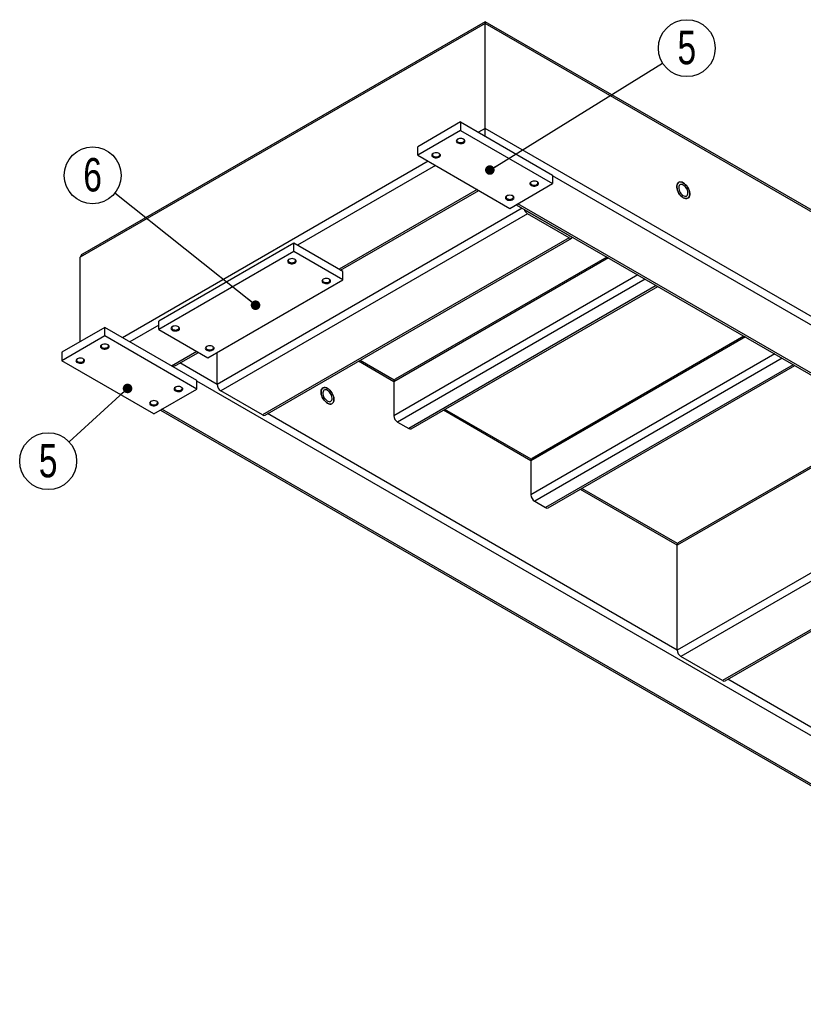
# Model space of a CAD drawing. Header units: millimetres. Extents: x 5 to 589, y 5 to 415.
# Tile 7 of 9: x 355 to 437, y 170 to 274. Entities that reach past the tile are written whole.
import ezdxf

# ---------------------------------------------------------------- set-up
doc = ezdxf.new("R2010")
doc.units = ezdxf.units.MM
doc.layers.add('NOTES', color=6, linetype='Continuous')
doc.layers.add('TRAIT-FORT', color=4, linetype='Continuous', lineweight=25)
doc.styles.add('SLDTEXTSTYLE0', font='TXT', dxfattribs={"width": 0.75})
doc.dimstyles.new('SLDDIMSTYLE1', dxfattribs={"dimtxt": 0.18, "dimasz": 1, "dimexe": 0, "dimexo": 0.0625, "dimgap": 0, "dimtad": 0, "dimtih": 1, "dimtoh": 1, "dimdec": 0, "dimrnd": 1e-09, "dimzin": 0, "dimdsep": 46, "dimtxsty": 'Standard', "dimblk1": 'DOT', "dimblk2": 'DOT', "dimsah": 1, "dimcen": 0.09, "dimadec": 0, "dimazin": 0, "dimtfac": 1, "dimtdec": 0, "dimtofl": 0, "dimtmove": 0, "dimatfit": 3, "dimldrblk": 'DOT', "dimfxl": 1, "dimfrac": 2, "dimtolj": 1, "dimtzin": 0, "dimarcsym": 0})

# ---------------------------------------------------------------- blocks, each defined once
blk = doc.blocks.new('SW_NOTE_13')
at = {"layer": 'NOTES', "color": 0}
blk.add_circle((2.54, 1.57), 2.98, dxfattribs=at)
at = {"layer": 'NOTES', "color": 0, "insert": (2.54, 3.39), "char_height": 3.5, "attachment_point": 2, "style": 'SLDTEXTSTYLE0'}
blk.add_mtext('5', dxfattribs=at)
blk = doc.blocks.new('_Dot')
at = {"color": 0, "linetype": 'ByBlock', "lineweight": -2}
blk.add_line((-0.5, 0), (-1, 0), dxfattribs=at)
at = {"color": 0, "linetype": 'ByBlock', "const_width": 0.5}
blk.add_lwpolyline([(-0.25, 0, 1), (0.25, 0, 1)], format="xyb", close=True, dxfattribs=at)
blk = doc.blocks.new('SW_NOTE_22')
at = {"layer": 'NOTES', "color": 0}
blk.add_circle((-2.2, -2.01), 2.98, dxfattribs=at)
at = {"layer": 'NOTES', "color": 0, "insert": (-2.2, -0.2), "char_height": 3.5, "attachment_point": 2, "style": 'SLDTEXTSTYLE0'}
blk.add_mtext('5', dxfattribs=at)
blk = doc.blocks.new('SW_NOTE_23')
at = {"layer": 'NOTES', "color": 0}
blk.add_circle((-2.33, 1.86), 2.98, dxfattribs=at)
at = {"layer": 'NOTES', "color": 0, "insert": (-2.33, 3.68), "char_height": 3.5, "attachment_point": 2, "style": 'SLDTEXTSTYLE0'}
blk.add_mtext('6', dxfattribs=at)

msp = doc.modelspace()

# ---------------------------------------------------------------- linework, layer by layer
at = {"layer": 'TRAIT-FORT', "lineweight": 25}
for p, q in [((403.65, 273.39), (361.45, 249.03)), ((562.4, 181.75), (403.65, 273.39)), ((403.65, 273.21), (403.65, 273.39)), ((403.65, 273.21), (403.65, 273.39)), ((403.65, 273.21), (361.23, 248.71)), ((562.62, 181.44), (403.65, 273.21)), ((403.65, 262.22), (403.65, 273.21)), ((401.08, 262.89), (396.58, 260.29)), ((401.08, 262.89), (401.08, 262)), ((401.08, 262.89), (410.72, 257.32)), ((403.65, 262.22), (402.94, 261.81)), ((562.62, 170.45), (403.65, 262.22)), ((403.65, 261.4), (403.65, 262.22)), ((403.65, 261.4), (403.65, 262.22)), ((401.08, 262), (396.58, 259.4)), ((401.08, 262), (410.72, 256.43)), ((396.58, 259.4), (396.58, 260.29)), ((396.58, 259.4), (406.22, 253.83)), ((397.67, 258.77), (365.66, 240.29)), ((398.44, 258.32), (383.98, 249.97)), ((410.72, 257.32), (410.72, 256.43)), ((484.13, 214.87), (410.72, 257.25)), ((406.22, 253.83), (410.72, 256.43)), ((402.82, 255.8), (388.35, 247.45)), ((388.51, 247.36), (402.98, 255.71)), ((407.54, 253.85), (375.56, 235.39)), ((406.9, 254.22), (479.7, 212.2)), ((479.76, 212.35), (407.06, 254.32)), ((408.09, 253.28), (375.95, 234.72)), ((408.09, 253.5), (412.46, 250.98)), ((412.46, 250.75), (408.09, 253.28)), ((412.46, 250.75), (380.32, 232.2)), ((380.59, 232.17), (412.73, 250.73)), ((412.49, 251), (412.46, 250.98)), ((383.6, 250.2), (369.45, 242.03)), ((383.6, 249.31), (383.6, 250.2)), ((388.74, 247.23), (383.6, 250.2)), ((361.23, 239.88), (361.23, 248.71)), ((383.6, 249.31), (369.45, 241.14)), ((388.74, 246.34), (383.6, 249.31)), ((416.56, 248.65), (394.1, 235.68)), ((416.4, 248.74), (394.21, 235.93)), ((388.74, 246.34), (388.74, 247.23)), ((419.65, 246.86), (394.1, 232.11)), ((374.6, 238.17), (388.74, 246.34)), ((420.42, 246.42), (394.48, 231.45)), ((421.58, 245.75), (395.64, 230.78)), ((395.91, 230.75), (421.74, 245.66)), ((369.45, 241.59), (366.43, 239.84)), ((369.45, 241.14), (369.45, 242.03)), ((363.8, 241.37), (359.3, 238.77)), ((363.8, 240.47), (359.3, 237.88)), ((363.8, 240.47), (363.8, 241.37)), ((373.44, 235.8), (363.8, 241.37)), ((373.44, 234.91), (363.8, 240.47)), ((369.45, 241.14), (374.6, 238.17)), ((430.92, 240.36), (408.45, 227.39)), ((430.76, 240.45), (408.56, 227.64)), ((359.3, 238.77), (359.3, 237.88)), ((373.44, 238.84), (370.8, 237.32)), ((371.28, 237.41), (373.6, 238.75)), ((375.56, 235.39), (375.56, 238.73)), ((434, 238.58), (408.45, 223.83)), ((368.94, 232.31), (359.3, 237.88)), ((375.56, 235.39), (371.67, 237.64)), ((394.1, 235.68), (390.38, 237.82)), ((394.13, 235.84), (390.54, 237.91)), ((434.78, 238.13), (408.84, 223.16)), ((435.93, 237.46), (409.99, 222.49)), ((410.27, 222.46), (436.09, 237.37)), ((373.44, 234.91), (373.44, 235.8)), ((446.85, 193.35), (373.44, 235.72)), ((394.1, 235.68), (394.1, 232.11)), ((368.94, 232.31), (373.44, 234.91)), ((380.32, 232.2), (375.95, 234.72)), ((369.62, 232.7), (442.41, 190.67)), ((442.48, 190.82), (369.78, 232.79)), ((423.77, 207.56), (380.86, 232.33)), ((408.45, 227.39), (399.27, 232.69)), ((408.49, 227.55), (399.43, 232.78)), ((394.48, 231.45), (395.64, 230.78)), ((446.24, 231.51), (423.77, 218.54)), ((446.08, 231.61), (423.89, 218.79)), ((408.45, 227.39), (408.45, 223.83)), ((455.75, 226.02), (423.77, 207.56)), ((456.3, 225.45), (424.16, 206.89)), ((423.77, 218.54), (413.63, 224.4)), ((423.81, 218.71), (413.79, 224.49)), ((408.84, 223.16), (409.99, 222.49)), ((460.67, 222.92), (428.53, 204.37)), ((428.8, 204.34), (460.94, 222.89)), ((423.77, 207.56), (423.77, 218.54)), ((428.53, 204.37), (424.16, 206.89)), ((449.49, 192.71), (429.07, 204.5))]:
    msp.add_line(p, q, dxfattribs=at)
at = {"layer": 'TRAIT-FORT', "lineweight": 25, "flags": 128}
for points in [[(400.76, 261.07), (400.68, 261.01), (400.64, 260.95), (400.62, 260.88), (400.65, 260.8), (400.7, 260.74), (400.78, 260.69), (400.88, 260.65), (401, 260.62), (401.13, 260.62), (401.25, 260.64), (401.36, 260.67), (401.44, 260.73), (401.51, 260.79), (401.53, 260.86), (401.53, 260.93), (401.49, 261), (401.42, 261.06), (401.33, 261.11), (401.22, 261.14), (401.1, 261.15), (400.97, 261.14), (400.86, 261.11), (400.76, 261.07)], [(400.81, 261.1), (400.74, 261.05), (400.7, 260.98), (400.7, 260.92), (400.73, 260.85), (400.79, 260.8), (400.87, 260.75), (400.98, 260.73), (401.09, 260.72), (401.21, 260.73), (401.31, 260.76), (401.39, 260.81), (401.45, 260.87), (401.47, 260.93), (401.45, 261), (401.41, 261.06), (401.35, 261.1)], [(398.19, 259.59), (398.11, 259.53), (398.07, 259.46), (398.05, 259.39), (398.07, 259.32), (398.13, 259.26), (398.21, 259.2), (398.31, 259.16), (398.43, 259.14), (398.56, 259.14), (398.68, 259.15), (398.79, 259.19), (398.87, 259.24), (398.93, 259.3), (398.96, 259.37), (398.96, 259.45), (398.92, 259.51), (398.85, 259.57), (398.76, 259.62), (398.65, 259.65), (398.52, 259.66), (398.4, 259.66), (398.29, 259.63), (398.19, 259.59)], [(398.24, 259.62), (398.17, 259.56), (398.13, 259.5), (398.13, 259.43), (398.16, 259.37), (398.22, 259.31), (398.3, 259.27), (398.41, 259.24), (398.52, 259.23), (398.64, 259.25), (398.74, 259.28), (398.82, 259.33), (398.87, 259.38), (398.9, 259.45), (398.88, 259.52), (398.84, 259.58), (398.78, 259.62)], [(408.47, 256.62), (408.4, 256.56), (408.35, 256.49), (408.34, 256.42), (408.36, 256.35), (408.41, 256.29), (408.49, 256.23), (408.6, 256.19), (408.72, 256.17), (408.84, 256.17), (408.96, 256.19), (409.07, 256.22), (409.16, 256.27), (409.22, 256.33), (409.25, 256.4), (409.24, 256.48), (409.21, 256.54), (409.14, 256.6), (409.04, 256.65), (408.93, 256.68), (408.81, 256.7), (408.69, 256.69), (408.57, 256.66), (408.47, 256.62)], [(408.52, 256.65), (408.45, 256.59), (408.41, 256.53), (408.41, 256.46), (408.44, 256.4), (408.5, 256.34), (408.59, 256.3), (408.69, 256.27), (408.81, 256.27), (408.92, 256.28), (409.02, 256.31), (409.11, 256.36), (409.16, 256.42), (409.18, 256.48), (409.17, 256.55), (409.12, 256.61), (409.07, 256.65)], [(424.41, 256.51), (424.29, 256.57), (424.17, 256.59), (424.06, 256.6), (423.96, 256.57), (423.88, 256.51), (423.81, 256.42), (423.77, 256.32), (423.74, 256.19), (423.74, 256.04), (423.77, 255.89), (423.81, 255.73), (423.88, 255.57), (423.96, 255.41), (424.06, 255.27), (424.17, 255.14), (424.29, 255.03), (424.41, 254.95), (424.54, 254.89), (424.66, 254.86), (424.77, 254.86), (424.87, 254.89), (424.95, 254.95), (425.02, 255.03), (425.06, 255.14), (425.09, 255.27), (425.09, 255.41), (425.06, 255.57), (425.02, 255.73), (424.95, 255.89), (424.87, 256.04), (424.77, 256.18), (424.66, 256.31), (424.54, 256.42), (424.41, 256.51)], [(424.41, 256.51), (424.54, 256.42), (424.66, 256.31), (424.77, 256.19), (424.87, 256.04), (424.95, 255.89), (425.02, 255.73), (425.06, 255.57), (425.09, 255.41), (425.09, 255.27), (425.06, 255.14), (425.02, 255.03), (424.95, 254.95), (424.87, 254.89), (424.77, 254.86), (424.66, 254.86), (424.54, 254.89), (424.41, 254.95), (424.29, 255.03), (424.17, 255.14), (424.06, 255.27), (423.96, 255.41), (423.88, 255.57), (423.81, 255.73), (423.77, 255.89), (423.74, 256.04), (423.74, 256.19), (423.77, 256.32), (423.81, 256.42), (423.88, 256.51), (423.96, 256.57), (424.06, 256.6), (424.17, 256.6), (424.29, 256.57), (424.41, 256.51)], [(424.41, 256.28), (424.31, 256.33), (424.21, 256.35), (424.12, 256.34), (424.05, 256.3), (423.99, 256.23), (423.95, 256.14), (423.93, 256.04), (423.94, 255.91), (423.97, 255.78), (424.02, 255.65), (424.08, 255.51), (424.17, 255.39), (424.26, 255.29), (424.36, 255.2), (424.47, 255.14), (424.57, 255.11), (424.66, 255.11), (424.75, 255.13), (424.81, 255.18), (424.86, 255.26), (424.89, 255.36), (424.9, 255.48), (424.88, 255.61), (424.84, 255.74), (424.78, 255.88), (424.71, 256), (424.62, 256.12), (424.52, 256.21), (424.41, 256.28)], [(405.9, 255.13), (405.82, 255.08), (405.78, 255.01), (405.77, 254.94), (405.79, 254.87), (405.84, 254.8), (405.92, 254.75), (406.03, 254.71), (406.15, 254.69), (406.27, 254.68), (406.39, 254.7), (406.5, 254.74), (406.59, 254.79), (406.65, 254.85), (406.68, 254.92), (406.67, 254.99), (406.64, 255.06), (406.57, 255.12), (406.47, 255.17), (406.36, 255.2), (406.24, 255.21), (406.11, 255.2), (406, 255.18), (405.9, 255.13)], [(405.95, 255.16), (405.88, 255.11), (405.84, 255.05), (405.84, 254.98), (405.87, 254.92), (405.93, 254.86), (406.02, 254.82), (406.12, 254.79), (406.24, 254.78), (406.35, 254.79), (406.45, 254.83), (406.53, 254.87), (406.59, 254.93), (406.61, 255), (406.6, 255.06), (406.55, 255.12), (406.5, 255.16)], [(383.08, 248.49), (383, 248.43), (382.96, 248.37), (382.95, 248.3), (382.97, 248.22), (383.02, 248.16), (383.1, 248.11), (383.21, 248.07), (383.33, 248.04), (383.45, 248.04), (383.57, 248.06), (383.68, 248.09), (383.77, 248.15), (383.83, 248.21), (383.86, 248.28), (383.85, 248.35), (383.82, 248.42), (383.75, 248.48), (383.65, 248.53), (383.54, 248.56), (383.42, 248.57), (383.29, 248.56), (383.18, 248.53), (383.08, 248.49)], [(383.13, 248.52), (383.06, 248.47), (383.02, 248.4), (383.02, 248.34), (383.05, 248.27), (383.11, 248.22), (383.2, 248.17), (383.3, 248.15), (383.42, 248.14), (383.53, 248.15), (383.63, 248.18), (383.71, 248.23), (383.77, 248.29), (383.79, 248.35), (383.78, 248.42), (383.73, 248.48), (383.68, 248.52)], [(386.68, 246.41), (386.6, 246.36), (386.56, 246.29), (386.55, 246.22), (386.57, 246.15), (386.62, 246.08), (386.7, 246.03), (386.81, 245.99), (386.92, 245.97), (387.05, 245.96), (387.17, 245.98), (387.28, 246.02), (387.37, 246.07), (387.43, 246.13), (387.46, 246.2), (387.45, 246.27), (387.42, 246.34), (387.35, 246.4), (387.25, 246.45), (387.14, 246.48), (387.02, 246.49), (386.89, 246.48), (386.78, 246.46), (386.68, 246.41)], [(386.73, 246.44), (386.66, 246.39), (386.62, 246.33), (386.62, 246.26), (386.65, 246.19), (386.71, 246.14), (386.8, 246.1), (386.9, 246.07), (387.02, 246.06), (387.13, 246.07), (387.23, 246.1), (387.31, 246.15), (387.37, 246.21), (387.39, 246.28), (387.38, 246.34), (387.33, 246.4), (387.28, 246.44)], [(370.87, 241.44), (370.79, 241.38), (370.75, 241.32), (370.73, 241.24), (370.75, 241.17), (370.81, 241.11), (370.89, 241.05), (370.99, 241.02), (371.11, 240.99), (371.24, 240.99), (371.36, 241.01), (371.47, 241.04), (371.55, 241.09), (371.61, 241.16), (371.64, 241.23), (371.64, 241.3), (371.6, 241.37), (371.53, 241.43), (371.44, 241.47), (371.33, 241.51), (371.2, 241.52), (371.08, 241.51), (370.97, 241.48), (370.87, 241.44)], [(370.92, 241.47), (370.85, 241.42), (370.81, 241.35), (370.81, 241.29), (370.83, 241.22), (370.9, 241.17), (370.98, 241.12), (371.09, 241.1), (371.2, 241.09), (371.32, 241.1), (371.42, 241.13), (371.5, 241.18), (371.55, 241.24), (371.58, 241.3), (371.56, 241.37), (371.52, 241.43), (371.46, 241.47)], [(363.47, 239.55), (363.4, 239.49), (363.35, 239.42), (363.34, 239.35), (363.36, 239.28), (363.41, 239.22), (363.5, 239.16), (363.6, 239.12), (363.72, 239.1), (363.84, 239.1), (363.96, 239.12), (364.07, 239.15), (364.16, 239.2), (364.22, 239.26), (364.25, 239.33), (364.25, 239.41), (364.21, 239.47), (364.14, 239.53), (364.05, 239.58), (363.93, 239.61), (363.81, 239.62), (363.69, 239.62), (363.57, 239.59), (363.47, 239.55)], [(363.52, 239.58), (363.46, 239.52), (363.42, 239.46), (363.41, 239.39), (363.44, 239.33), (363.5, 239.27), (363.59, 239.23), (363.7, 239.2), (363.81, 239.2), (363.92, 239.21), (364.03, 239.24), (364.11, 239.29), (364.16, 239.34), (364.18, 239.41), (364.17, 239.48), (364.12, 239.54), (364.07, 239.58)], [(374.47, 239.36), (374.39, 239.3), (374.35, 239.24), (374.33, 239.17), (374.35, 239.1), (374.41, 239.03), (374.49, 238.98), (374.59, 238.94), (374.71, 238.92), (374.84, 238.91), (374.96, 238.93), (375.06, 238.97), (375.15, 239.02), (375.21, 239.08), (375.24, 239.15), (375.24, 239.22), (375.2, 239.29), (375.13, 239.35), (375.04, 239.4), (374.93, 239.43), (374.8, 239.44), (374.68, 239.43), (374.57, 239.41), (374.47, 239.36)], [(374.52, 239.39), (374.45, 239.34), (374.41, 239.27), (374.4, 239.21), (374.43, 239.14), (374.5, 239.09), (374.58, 239.04), (374.69, 239.02), (374.8, 239.01), (374.92, 239.02), (375.02, 239.05), (375.1, 239.1), (375.15, 239.16), (375.18, 239.22), (375.16, 239.29), (375.12, 239.35), (375.06, 239.39)], [(360.9, 238.06), (360.83, 238.01), (360.78, 237.94), (360.77, 237.87), (360.79, 237.8), (360.84, 237.73), (360.93, 237.68), (361.03, 237.64), (361.15, 237.62), (361.27, 237.61), (361.39, 237.63), (361.5, 237.67), (361.59, 237.72), (361.65, 237.78), (361.68, 237.85), (361.68, 237.92), (361.64, 237.99), (361.57, 238.05), (361.48, 238.1), (361.36, 238.13), (361.24, 238.14), (361.12, 238.13), (361, 238.11), (360.9, 238.06)], [(360.95, 238.09), (360.88, 238.04), (360.85, 237.98), (360.84, 237.91), (360.87, 237.85), (360.93, 237.79), (361.02, 237.75), (361.13, 237.72), (361.24, 237.71), (361.35, 237.72), (361.45, 237.75), (361.54, 237.8), (361.59, 237.86), (361.61, 237.93), (361.6, 237.99), (361.55, 238.05), (361.5, 238.09)], [(371.19, 235.09), (371.11, 235.04), (371.07, 234.97), (371.05, 234.9), (371.08, 234.83), (371.13, 234.76), (371.21, 234.71), (371.31, 234.67), (371.43, 234.65), (371.56, 234.65), (371.68, 234.66), (371.79, 234.7), (371.87, 234.75), (371.94, 234.81), (371.96, 234.88), (371.96, 234.95), (371.92, 235.02), (371.85, 235.08), (371.76, 235.13), (371.65, 235.16), (371.53, 235.17), (371.4, 235.16), (371.29, 235.14), (371.19, 235.09)], [(371.24, 235.12), (371.17, 235.07), (371.13, 235.01), (371.13, 234.94), (371.16, 234.88), (371.22, 234.82), (371.3, 234.78), (371.41, 234.75), (371.52, 234.74), (371.64, 234.75), (371.74, 234.79), (371.82, 234.83), (371.88, 234.89), (371.9, 234.96), (371.88, 235.02), (371.84, 235.08), (371.78, 235.12)], [(387.13, 234.98), (387.01, 235.04), (386.89, 235.07), (386.78, 235.07), (386.68, 235.04), (386.59, 234.98), (386.53, 234.9), (386.48, 234.79), (386.46, 234.66), (386.46, 234.52), (386.48, 234.37), (386.53, 234.21), (386.59, 234.05), (386.68, 233.89), (386.78, 233.75), (386.89, 233.62), (387.01, 233.51), (387.13, 233.42), (387.26, 233.37), (387.37, 233.34), (387.49, 233.34), (387.59, 233.37), (387.67, 233.42), (387.74, 233.51), (387.78, 233.62), (387.8, 233.74), (387.8, 233.89), (387.78, 234.04), (387.74, 234.2), (387.67, 234.36), (387.59, 234.52), (387.49, 234.66), (387.37, 234.79), (387.26, 234.9), (387.13, 234.98)], [(387.13, 234.98), (387.26, 234.9), (387.37, 234.79), (387.49, 234.66), (387.59, 234.52), (387.67, 234.36), (387.74, 234.2), (387.78, 234.04), (387.8, 233.89), (387.8, 233.74), (387.78, 233.62), (387.74, 233.51), (387.67, 233.42), (387.59, 233.37), (387.49, 233.34), (387.37, 233.34), (387.26, 233.37), (387.13, 233.42), (387.01, 233.51), (386.89, 233.62), (386.78, 233.75), (386.68, 233.89), (386.59, 234.05), (386.53, 234.21), (386.48, 234.37), (386.46, 234.52), (386.46, 234.66), (386.48, 234.79), (386.53, 234.9), (386.59, 234.98), (386.68, 235.04), (386.78, 235.07), (386.89, 235.07), (387.01, 235.04), (387.13, 234.98)], [(387.13, 234.76), (387.03, 234.81), (386.93, 234.83), (386.84, 234.82), (386.76, 234.78), (386.71, 234.71), (386.67, 234.62), (386.65, 234.51), (386.66, 234.39), (386.68, 234.26), (386.73, 234.12), (386.8, 233.99), (386.88, 233.87), (386.98, 233.77), (387.08, 233.68), (387.18, 233.62), (387.29, 233.59), (387.38, 233.58), (387.46, 233.61), (387.53, 233.66), (387.58, 233.74), (387.61, 233.84), (387.61, 233.96), (387.6, 234.08), (387.56, 234.22), (387.5, 234.35), (387.42, 234.48), (387.33, 234.59), (387.23, 234.69), (387.13, 234.76)], [(368.62, 233.61), (368.54, 233.55), (368.5, 233.49), (368.48, 233.41), (368.5, 233.34), (368.56, 233.28), (368.64, 233.22), (368.74, 233.19), (368.86, 233.16), (368.99, 233.16), (369.11, 233.18), (369.22, 233.21), (369.3, 233.26), (369.36, 233.33), (369.39, 233.4), (369.39, 233.47), (369.35, 233.54), (369.28, 233.6), (369.19, 233.64), (369.08, 233.67), (368.95, 233.69), (368.83, 233.68), (368.72, 233.65), (368.62, 233.61)], [(368.67, 233.64), (368.6, 233.59), (368.56, 233.52), (368.56, 233.46), (368.59, 233.39), (368.65, 233.34), (368.73, 233.29), (368.84, 233.27), (368.95, 233.26), (369.07, 233.27), (369.17, 233.3), (369.25, 233.35), (369.3, 233.41), (369.33, 233.47), (369.31, 233.54), (369.27, 233.6), (369.21, 233.64)]]:
    msp.add_lwpolyline(points, dxfattribs=at)
at = {"layer": 'TRAIT-FORT', "lineweight": 25}
for centre, radius, start, end in [((408.54, 253.99), 0.843, 196.971, 237.3038), ((408.28, 253.82), 0.377, 215.7589, 238.3392), ((412.54, 251.1), 0.151, 235.8385, 278.9469), ((412.61, 250.93), 0.235, 230.2915, 328.5442), ((376.4, 235.43), 0.838, 182.6055, 237.3945), ((394.36, 235.71), 0.269, 125.0133, 186.2988), ((380.48, 232.42), 0.274, 234.3824, 294.3071), ((394.93, 232.15), 0.838, 182.6055, 237.3945), ((395.8, 231), 0.274, 234.3824, 294.3071), ((408.72, 227.42), 0.269, 125.0133, 186.2988), ((409.29, 223.86), 0.838, 182.6055, 237.3945), ((410.15, 222.71), 0.274, 234.3824, 294.3071), ((424.03, 218.58), 0.262, 124.0564, 187.2558), ((424.61, 207.6), 0.838, 182.6055, 237.3945), ((428.69, 204.59), 0.274, 234.3824, 294.3071)]:
    msp.add_arc(centre, radius, start, end, dxfattribs=at)
for centre, start_param, end_param in [((362, 248.71), 2.356113, 3.141593), ((370.74, 237.73), 4.867648, 5.497706)]:
    msp.add_ellipse(centre, major_axis=(0.771, 0), ratio=0.577382, start_param=start_param, end_param=end_param, dxfattribs=at)

# ---------------------------------------------------------------- block references
at = {"layer": 'NOTES'}
for name, p in [('SW_NOTE_13', (422.24, 269.05)), ('SW_NOTE_23', (364.85, 255.43)), ('SW_NOTE_22', (360.06, 229.36))]:
    msp.add_blockref(name, p, dxfattribs=at)

# ---------------------------------------------------------------- leaders
for points in [[(404.14, 257.85), (422.24, 269.05)], [(379.59, 243.69), (364.85, 255.43)], [(366.18, 234.97), (360.06, 229.36)]]:
    msp.add_leader(points, dimstyle='SLDDIMSTYLE1', dxfattribs=at)

doc.saveas('drawing.dxf')
